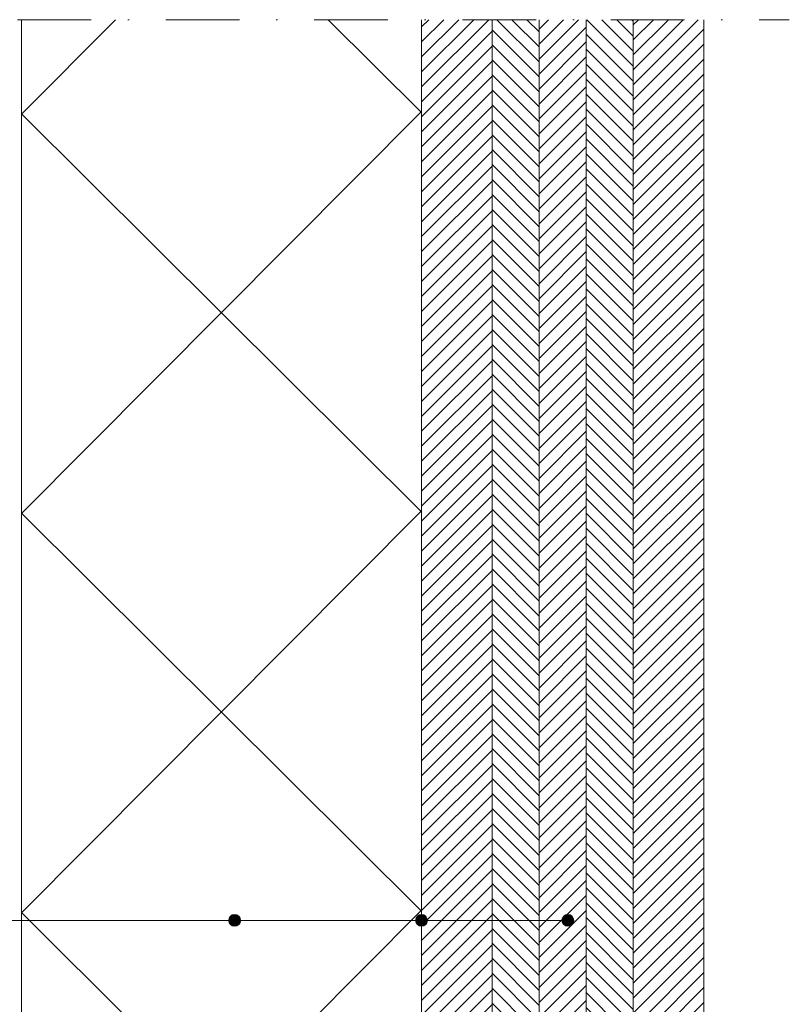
# Paper-space layout 'd-01 top connection windowframe' of a CAD drawing. Header units: millimetres. Extents: x 14 to 194, y 11 to 247.
# Tile 4 of 4: x 118 to 184, y 164 to 247. Entities that reach past the tile are written whole.
import ezdxf
from ezdxf.xclip import XClip

# ---------------------------------------------------------------- set-up
doc = ezdxf.new("R2010")
doc.units = ezdxf.units.MM
doc.header["$MEASUREMENT"] = 0
doc.header["$XCLIPFRAME"] = 0
doc.linetypes.add('B0302', pattern=[12.51, 6.26, -3.125, 0, -3.125])
doc.layers.add('#01', color=7, linetype='Continuous')
doc.layers.add('Info - 1_50_100', color=7, linetype='Continuous')
pattern_1 = [(45, (-9206.62435, -124.0905), (-0.6363961, 0.6363961), [])]
pattern_2 = [(315, (-9206.62435, -124.0905), (0.6363961, 0.6363961), [])]

# ---------------------------------------------------------------- blocks, each defined once
blk = doc.blocks.new('Drawing_2_1', base_point=(-9206.624, -124.091))
at = {"layer": '#01', "linetype": 'Continuous', "lineweight": 0, "true_color": 0x000000}
for points in [[(136.129, 170.662), (136.167, 170.471), (136.276, 170.309), (136.438, 170.201), (136.629, 170.162), (136.821, 170.201), (136.983, 170.309), (137.091, 170.471), (137.129, 170.662), (137.091, 170.854), (136.983, 171.016), (136.821, 171.124), (136.629, 171.162), (136.438, 171.124), (136.276, 171.016), (136.167, 170.854)], [(152.021, 170.662), (152.059, 170.471), (152.167, 170.309), (152.329, 170.201), (152.521, 170.162), (152.712, 170.201), (152.874, 170.309), (152.983, 170.471), (153.021, 170.662), (152.983, 170.854), (152.874, 171.016), (152.712, 171.124), (152.521, 171.162), (152.329, 171.124), (152.167, 171.016), (152.059, 170.854)], [(164.461, 170.662), (164.499, 170.471), (164.608, 170.309), (164.77, 170.201), (164.961, 170.162), (165.152, 170.201), (165.315, 170.309), (165.423, 170.471), (165.461, 170.662), (165.423, 170.854), (165.315, 171.016), (165.152, 171.124), (164.961, 171.162), (164.77, 171.124), (164.608, 171.016), (164.499, 170.854)]]:
    blk.add_hatch(color=18, dxfattribs=at).paths.add_polyline_path(points)
at = {"layer": 'Info - 1_50_100', "linetype": 'Continuous', "lineweight": 0, "true_color": 0x000000}
h = blk.add_hatch(dxfattribs=at)
h.set_pattern_fill('415_Isolatie_ruit_0001', color=18, style=0, pattern_type=2)
h.set_pattern_definition([(45.152, (118.52, 239.18), (-16.9703, 16.8807), []), (135.152, (118.52, 239.18), (16.9703, 17.0605), [])])
h.paths.add_polyline_path([(152.521, 247.217), (118.521, 247.217), (118.521, 138.013), (152.521, 138.013)])
h = blk.add_hatch(dxfattribs=at)
h.set_pattern_fill('310_Naaldhout__01__0001', color=18, style=0, pattern_type=2)
h.set_pattern_definition(pattern_1)
h.paths.add_polyline_path([(158.521, 247.217), (152.521, 247.217), (152.521, 123.213), (158.521, 123.213)])
h = blk.add_hatch(dxfattribs=at)
h.set_pattern_fill('310_Naaldhout__02__0001', color=18, style=0, pattern_type=2)
h.set_pattern_definition(pattern_2)
h.paths.add_polyline_path([(162.521, 247.217), (158.521, 247.217), (158.521, 123.213), (162.521, 123.213)])
h = blk.add_hatch(dxfattribs=at)
h.set_pattern_fill('310_Naaldhout__01__0001', color=18, style=0, pattern_type=2)
h.set_pattern_definition(pattern_1)
h.paths.add_polyline_path([(166.521, 247.217), (162.521, 247.217), (162.521, 123.213), (166.521, 123.213)])
h = blk.add_hatch(dxfattribs=at)
h.set_pattern_fill('310_Naaldhout__02__0001', color=18, style=0, pattern_type=2)
h.set_pattern_definition(pattern_2)
h.paths.add_polyline_path([(170.521, 247.217), (166.521, 247.217), (166.521, 123.213), (170.521, 123.213)])
h = blk.add_hatch(dxfattribs=at)
h.set_pattern_fill('310_Naaldhout__01__0001', color=18, style=0, pattern_type=2)
h.set_pattern_definition(pattern_1)
h.paths.add_polyline_path([(176.521, 247.217), (170.521, 247.217), (170.521, 123.213), (176.521, 123.213)])
at = {"layer": '#01', "color": 9, "linetype": 'Continuous', "lineweight": 0}
for p, q in [((152.021, 170.662), (61.483, 170.662)), ((164.461, 170.662), (73.924, 170.662)), ((136.129, 170.662), (78.299, 170.662))]:
    blk.add_line(p, q, dxfattribs=at)
at = {"layer": '#01', "color": 4, "linetype": 'Continuous', "lineweight": 0, "flags": 128}
blk.add_lwpolyline([(152.521, 247.217), (152.521, 123.213), (176.521, 123.213), (176.521, 247.217)], dxfattribs=at)
at = {"layer": '#01', "color": 1, "linetype": 'Continuous', "lineweight": 0}
for centre in [(136.629, 170.662), (152.521, 170.662), (164.961, 170.662)]:
    blk.add_circle(centre, 0.5, dxfattribs=at)
at = {"layer": 'Info - 1_50_100', "color": 3, "linetype": 'Continuous', "lineweight": 0}
blk.add_line((152.521, 127.813), (152.521, 247.217), dxfattribs=at)
at = {"layer": 'Info - 1_50_100', "color": 1, "linetype": 'Continuous', "lineweight": 0, "flags": 128}
blk.add_lwpolyline([(152.521, 247.217), (152.521, 138.013), (118.521, 138.013), (118.521, 247.217)], dxfattribs=at)
at = {"layer": 'Info - 1_50_100', "color": 9, "linetype": 'Continuous', "lineweight": 0, "flags": 128}
for points in [[(158.521, 247.217), (158.521, 123.213), (152.521, 123.213), (152.521, 247.217)], [(162.521, 247.217), (162.521, 123.213), (158.521, 123.213), (158.521, 247.217)], [(166.521, 247.217), (166.521, 123.213), (162.521, 123.213), (162.521, 247.217)], [(170.521, 247.217), (170.521, 123.213), (166.521, 123.213), (166.521, 247.217)], [(176.521, 247.217), (176.521, 123.213), (170.521, 123.213), (170.521, 247.217)]]:
    blk.add_lwpolyline(points, dxfattribs=at)

psp = doc.layouts.new('d-01 top connection windowframe')

# ---------------------------------------------------------------- linework, layer by layer
at = {"layer": '#01', "color": 3, "linetype": 'B0302', "lineweight": 0}
psp.add_line((42.519, 247.217), (183.79, 247.217), dxfattribs=at)

# ---------------------------------------------------------------- block references
at = {"color": 4, "linetype": 'Continuous', "lineweight": 0}
ref = psp.add_blockref('Drawing_2_1', (-9206.624, -124.091), dxfattribs=at)
XClip(ref).set_block_clipping_path([(21.9396100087, 92.2974375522), (190.9441506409, 247.2172305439)])

doc.saveas('drawing.dxf')
